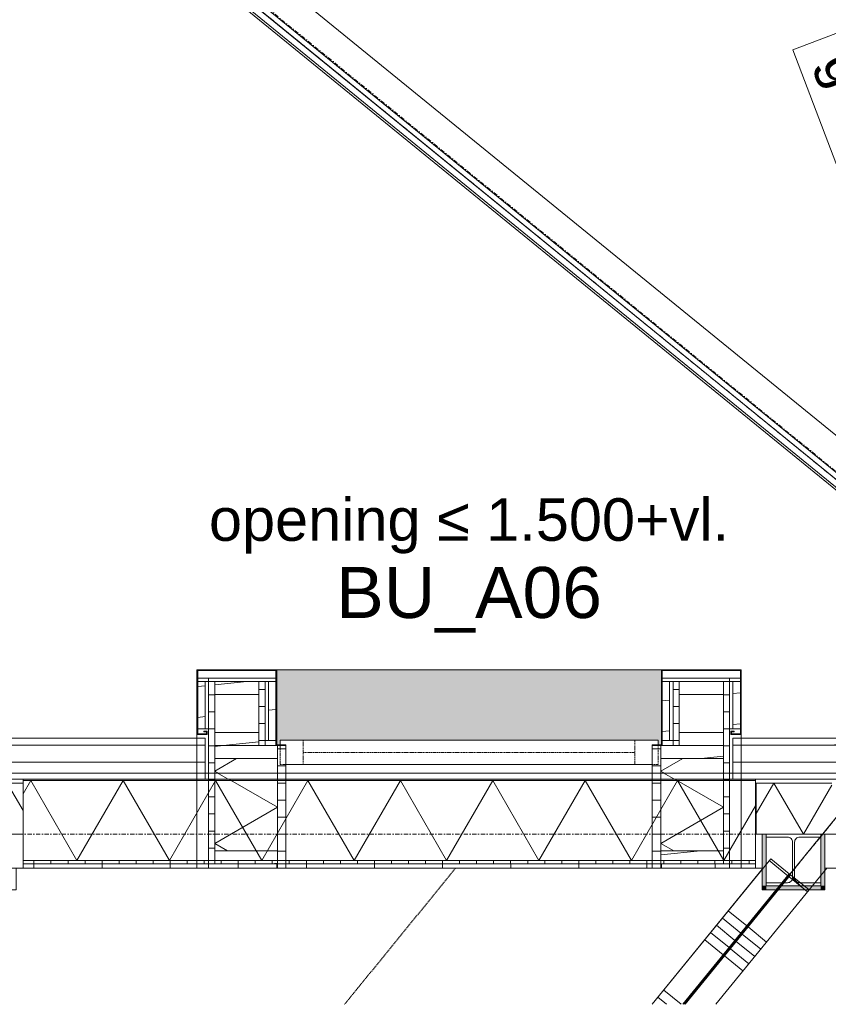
# Model space of a CAD drawing. Extents: x 0 to 46275, y 0 to 29700.
# Tile 7 of 18: x 19681 to 22056, y 2615 to 5507. Entities that reach past the tile are written whole.
import ezdxf
from ezdxf.xclip import XClip

# ---------------------------------------------------------------- set-up
doc = ezdxf.new("R2010")
doc.units = 0
doc.header["$MEASUREMENT"] = 0
doc.header["$XCLIPFRAME"] = 0
for name, pattern in [('Streep-punt asymmetrisch', [483.335, 266.665, -116.668333, 0.001667, -100]), ('Streep-punt fijn', [625.500011, 313.000011, -156.25, 0, -156.25]), ('Streeplijn fijn', [117.059997, 77.999997, -39.06]), ('Streeplijn grof', [468.75, 312.5, -156.25]), ('Streeplijn ultrafijn', [58.685, 39.06, -19.625001]), ('Wipeout_Contour', [50000, 0, -50000])]:
    doc.linetypes.add(name, pattern=pattern)
for name, color, linetype in [('ZZ 21 Buitenwand spouwblad hsb', 7, 'Continuous'), ('ZZ 21 Buitenwand spouwblad hsb Doorsnede-arcering', 7, 'Continuous'), ('ZZ 21 Buitenwand spouwblad hsb Laagscheidingslijnen', 7, 'Continuous'), ('ZZ 21 Buitenwand spouwisolatie', 7, 'Continuous'), ('ZZ 21 Buitenwand spouwisolatie Doorsnede-arcering', 7, 'Continuous'), ('ZZ 22 Binnenwand metal stud', 7, 'Continuous'), ('ZZ 22 Binnenwand metal stud Doorsnede-arcering', 7, 'Continuous'), ('ZZ 22 Binnenwand metal stud Laagscheidingslijnen', 7, 'Continuous'), ('ZZ 27 Dakrandconstructie', 7, 'Continuous'), ('ZZ 27 Dakrandconstructie Afdek-arcering', 7, 'Continuous'), ('ZZ 28 HDC staalconstructies', 7, 'Continuous'), ('ZZ 28 HDC staalconstructies Doorsnede-arcering', 7, 'Continuous'), ('ZZ 31 Buitenwandopeningen algemeen', 7, 'Continuous'), ('ZZ 31 Buitenwandopeningen algemeen 2D arcering', 7, 'Continuous'), ('ZZ 41 Buitenwandafwerking gevelhout', 7, 'Continuous'), ('ZZ 41 Buitenwandafwerking gevelhout Doorsnede-arcering', 7, 'Continuous'), ('ZZ 41 Buitenwandafwerking gevelhout Laagscheidingslijnen', 7, 'Continuous'), ('ZZ 41 Buitenwandafwerking gevelhout Ramen', 7, 'Continuous'), ('ZZ 41 Buitenwandbekleding metaal', 7, 'Continuous'), ('ZZ 41 Buitenwandbekleding metaal Doorsnede-arcering', 7, 'Continuous'), ('ZZ 41 Buitenwandbekleding metaal Laagscheidingslijnen', 7, 'Continuous'), ('ZZ 42 Aftimmerwerk algemeen', 7, 'Continuous'), ('ZZ 42 Aftimmerwerk algemeen Doorsnede-arcering', 7, 'Continuous'), ('ZZ 43 Vloerafwerking algemeen', 7, 'Continuous'), ('ZZ 47 Dakrandafwerking', 7, 'Continuous'), ('ZZ 72 Vaste inrichting', 7, 'Continuous'), ('ZZ A Stramien', 7, 'Continuous'), ('ZZ B Bouwbesluitlijnen', 7, 'Continuous'), ('ZZ Info_tekst Algemeen', 7, 'Continuous'), ('ZZ Markers wijzigingspijlen', 7, 'Continuous'), ('ZZ Zone Gebruiksruimten', 7, 'Continuous')]:
    doc.layers.add(name, color=color, linetype=linetype)
doc.styles.add('GENERATED_STYLE_1', font='arial.ttf')
pattern_1 = [(5.81525, (-14477.35, -19434.21), (-9.1189, 89.53684), [])]

# ---------------------------------------------------------------- blocks, each defined once
blk = doc.blocks.new('*X23')
at = {"layer": 'ZZ 41 Buitenwandbekleding metaal Doorsnede-arcering', "color": 7, "linetype": 'Continuous', "lineweight": 0, "ltscale": 0.04}
for p, q in [((21563.5, 3299.5), (21627.9, 3336.7)), ((21563.5, 3299.5), (21747.5, 3193.3)), ((21563.5, 3087.1), (21747.5, 3193.3)), ((21563.5, 3087.1), (21601.4, 3065.2))]:
    blk.add_line(p, q, dxfattribs=at)
blk = doc.blocks.new('*X24')
at = {"layer": 'ZZ 41 Buitenwandbekleding metaal Doorsnede-arcering', "color": 7, "linetype": 'Continuous', "lineweight": 0, "ltscale": 0.04}
for p, q in [((20253.5, 3299.5), (20317.9, 3336.7)), ((20253.5, 3299.5), (20437.5, 3193.3)), ((20253.5, 3087.1), (20437.5, 3193.3)), ((20253.5, 3087.1), (20291.4, 3065.2))]:
    blk.add_line(p, q, dxfattribs=at)
blk = doc.blocks.new('*X30')
at = {"layer": 'ZZ 21 Buitenwand spouwblad hsb Doorsnede-arcering', "color": 7, "linetype": 'Continuous', "lineweight": 0, "ltscale": 0.04}
for p, q in [((19713.3, 3271.7), (19690.8, 3232.7)), ((19713.3, 3271.7), (19849, 3036.7)), ((19984.7, 3271.7), (19849, 3036.7)), ((19984.7, 3271.7), (20120.4, 3036.7)), ((20256, 3271.7), (20120.4, 3036.7)), ((20256, 3271.7), (20391.7, 3036.7)), ((20527.4, 3271.7), (20391.7, 3036.7)), ((20527.4, 3271.7), (20663.1, 3036.7)), ((20798.8, 3271.7), (20663.1, 3036.7)), ((20798.8, 3271.7), (20934.4, 3036.7)), ((21070.1, 3271.7), (20934.4, 3036.7)), ((21070.1, 3271.7), (21205.8, 3036.7)), ((21341.5, 3271.7), (21205.8, 3036.7)), ((21341.5, 3271.7), (21477.1, 3036.7)), ((21612.8, 3271.7), (21477.1, 3036.7)), ((21612.8, 3271.7), (21748.5, 3036.7)), ((21841.5, 3197.8), (21748.5, 3036.7))]:
    blk.add_line(p, q, dxfattribs=at)
blk = doc.blocks.new('*X32')
at = {"layer": 'ZZ 22 Binnenwand metal stud Doorsnede-arcering', "color": 7, "linetype": 'Continuous', "lineweight": 0, "ltscale": 0.04}
for p, q in [((21936.4, 2992.5), (21882.1, 3036.7)), ((21798.8, 2823.8), (21744.6, 2868)), ((21816.1, 2845), (21761.9, 2889.3)), ((21781.5, 2802.5), (21727.2, 2846.7)), ((21764.1, 2781.3), (21709.9, 2825.5)), ((21746.8, 2760), (21692.6, 2804.2)), ((21580.5, 2614.7), (21555, 2635.5)), ((21623.9, 2614.7), (21572.3, 2656.7))]:
    blk.add_line(p, q, dxfattribs=at)
blk = doc.blocks.new('*X33')
at = {"layer": 'ZZ 22 Binnenwand metal stud Doorsnede-arcering', "color": 7, "linetype": 'Continuous', "lineweight": 0, "ltscale": 0.04}
for p, q in [((21994.5, 2945.1), (21940.2, 2989.4)), ((21874.3, 2797.7), (21820, 2841.9)), ((21856.9, 2776.4), (21802.7, 2820.6)), ((21822.3, 2733.9), (21768, 2778.1)), ((21839.6, 2755.1), (21785.4, 2799.4)), ((21804.9, 2712.6), (21750.7, 2756.8))]:
    blk.add_line(p, q, dxfattribs=at)
blk = doc.blocks.new('*X37')
at = {"layer": 'ZZ 21 Buitenwand spouwisolatie Doorsnede-arcering', "color": 7, "linetype": 'Continuous', "lineweight": 0, "ltscale": 0.04}
for p, q in [((21895.7, 3264.7), (21844.1, 3175.3)), ((21895.7, 3264.7), (21982.3, 3114.7)), ((22065.5, 3258.8), (21982.3, 3114.7))]:
    blk.add_line(p, q, dxfattribs=at)
blk = doc.blocks.new('*X38')
at = {"layer": 'ZZ 21 Buitenwand spouwisolatie Doorsnede-arcering', "color": 7, "linetype": 'Continuous', "lineweight": 0, "ltscale": 0.04}
for p, q in [((19470.8, 3264.7), (19466.8, 3257.7)), ((19470.8, 3264.7), (19557.4, 3114.7)), ((19644.1, 3264.7), (19557.4, 3114.7)), ((19644.1, 3264.7), (19690.8, 3183.7))]:
    blk.add_line(p, q, dxfattribs=at)
blk = doc.blocks.new('Drawing_2_2', base_point=(7690.6, -30053.4))
at = {"layer": 'ZZ 21 Buitenwand spouwblad hsb Doorsnede-arcering', "linetype": 'Continuous', "lineweight": 0, "true_color": 0x000000}
h = blk.add_hatch(dxfattribs=at)
h.set_pattern_fill('325_Hout_plaatmateriaal__BF', color=18, style=0, pattern_type=2)
h.set_pattern_definition([(270, (-14477.35, -19434.21), (50, 0), [])])
h.paths.add_polyline_path([(19690.8, 3027.7), (21841.5, 3027.7), (21841.5, 3036.7), (19690.8, 3036.7)])
h = blk.add_hatch(dxfattribs=at)
h.set_pattern_fill('930_Lijnen_vert_200_0002', color=18, style=0, pattern_type=2)
h.set_pattern_definition([(270, (-14477.35, -19434.21), (200, 0), [])])
h.paths.add_polyline_path([(19690.8, 3014.7), (21841.5, 3014.7), (21841.5, 3027.7), (19690.8, 3027.7)])
at = {"layer": 'ZZ 28 HDC staalconstructies Doorsnede-arcering', "linetype": 'Continuous', "lineweight": 0, "true_color": 0x000000}
h = blk.add_hatch(dxfattribs=at)
h.set_pattern_fill('515_Staal_0002', color=18, style=0, pattern_type=2)
h.set_pattern_definition([(135, (22033.52, 3114.7), (159.1, 159.1), []), (135, (22086.56, 3167.72), (159.1, 159.1), [])])
h.paths.add_polyline_path([(21873.5, 3114.7), (21873.5, 3105.7), (21935.5, 3105.7, -0.414214), (21950.5, 3090.7), (21950.5, 2986.7, -0.414214), (21935.5, 2971.7), (21873.5, 2971.7), (21873.5, 2962.7), (22033.5, 2962.7), (22033.5, 2971.7), (21971.5, 2971.7, -0.414214), (21956.5, 2986.7), (21956.5, 3090.7, -0.414214), (21971.5, 3105.7), (22033.5, 3105.7), (22033.5, 3114.7)])
at = {"layer": 'ZZ 41 Buitenwandbekleding metaal Doorsnede-arcering', "linetype": 'Continuous', "lineweight": 0, "true_color": 0x000000}
h = blk.add_hatch(dxfattribs=at)
h.set_pattern_fill('505_Aluminium_0002', color=18, style=0, pattern_type=2)
h.set_pattern_definition([(135, (20435.52, 3596.7), (176.78, 176.78), []), (135, (20470.88, 3632.04), (176.78, 176.78), []), (135, (20506.24, 3667.4), (176.78, 176.78), [])])
h.paths.add_polyline_path([(20201.5, 3406.7), (20231.5, 3406.7), (20231.5, 3416.7), (20221.5, 3416.7), (20221.5, 3414.7), (20229.5, 3414.7), (20229.5, 3408.7), (20203.5, 3408.7), (20203.5, 3423.7), (20203.5, 3562.7), (20203.5, 3572.7), (20203.5, 3594.7), (20433.5, 3594.7), (20433.5, 3572.7), (20433.5, 3562.7), (20433.5, 3389.7), (20433.5, 3374.7), (20437.5, 3374.7), (20462.5, 3374.7), (20462.5, 3376.7), (20435.5, 3376.7), (20435.5, 3596.7), (20201.5, 3596.7)])
h = blk.add_hatch(dxfattribs=at)
h.set_pattern_fill('310_Naaldhout__01__0002', color=18, style=0, pattern_type=2)
h.set_pattern_definition(pattern_1)
h.paths.add_polyline_path([(20433.5, 3594.7), (20203.5, 3594.7), (20203.5, 3572.7), (20235.5, 3572.7), (20433.5, 3572.7)])
h = blk.add_hatch(dxfattribs=at)
h.set_pattern_fill('505_Aluminium_0002', color=18, style=0, pattern_type=2)
h.set_pattern_definition([(315, (21565.52, 3596.7), (176.78, 176.78), []), (315, (21530.17, 3561.33), (176.78, 176.78), []), (315, (21494.81, 3525.98), (176.78, 176.78), [])])
h.paths.add_polyline_path([(21799.5, 3406.7), (21799.5, 3596.7), (21565.5, 3596.7), (21565.5, 3376.7), (21538.5, 3376.7), (21538.5, 3374.7), (21563.5, 3374.7), (21567.5, 3374.7), (21567.5, 3389.7), (21567.5, 3562.7), (21567.5, 3572.7), (21567.5, 3594.7), (21797.5, 3594.7), (21797.5, 3572.7), (21797.5, 3562.7), (21797.5, 3423.7), (21797.5, 3408.7), (21771.5, 3408.7), (21771.5, 3414.7), (21779.5, 3414.7), (21779.5, 3416.7), (21769.5, 3416.7), (21769.5, 3406.7)])
h = blk.add_hatch(dxfattribs=at)
h.set_pattern_fill('310_Naaldhout__01__0002', color=18, style=0, pattern_type=2)
h.set_pattern_definition(pattern_1)
h.paths.add_polyline_path([(21567.5, 3594.7), (21567.5, 3572.7), (21765.5, 3572.7), (21797.5, 3572.7), (21797.5, 3594.7)])
h = blk.add_hatch(dxfattribs=at)
h.set_pattern_fill('310_Naaldhout__01__0002', color=18, style=0, pattern_type=2)
h.set_pattern_definition(pattern_1)
h.paths.add_polyline_path([(20203.5, 3562.7), (20203.5, 3423.7), (20225.5, 3423.7), (20225.5, 3562.7)])
h = blk.add_hatch(dxfattribs=at)
h.set_pattern_fill('310_Naaldhout__01__0002', color=18, style=0, pattern_type=2)
h.set_pattern_definition(pattern_1)
h.paths.add_polyline_path([(20253.5, 3524.7), (20383.5, 3524.7), (20383.5, 3562.7), (20253.5, 3562.7)])
h = blk.add_hatch(dxfattribs=at)
h.set_pattern_fill('325_Hout_plaatmateriaal__BF', color=18, style=0, pattern_type=2)
h.set_pattern_definition([(360, (20401.525, 3389.69), (4e-08, 50), [])])
h.paths.add_polyline_path([(20383.5, 3524.7), (20383.5, 3412.7), (20383.5, 3374.7), (20401.5, 3374.7), (20401.5, 3389.7), (20401.5, 3562.7), (20383.5, 3562.7)])
h = blk.add_hatch(dxfattribs=at)
h.set_pattern_fill('310_Naaldhout__01__0002', color=18, style=0, pattern_type=2)
h.set_pattern_definition(pattern_1)
h.paths.add_polyline_path([(20411.5, 3389.7), (20433.5, 3389.7), (20433.5, 3562.7), (20411.5, 3562.7)])
h = blk.add_hatch(dxfattribs=at)
h.set_pattern_fill('310_Naaldhout__01__0002', color=18, style=0, pattern_type=2)
h.set_pattern_definition(pattern_1)
h.paths.add_polyline_path([(21589.5, 3389.7), (21589.5, 3562.7), (21567.5, 3562.7), (21567.5, 3389.7)])
h = blk.add_hatch(dxfattribs=at)
h.set_pattern_fill('325_Hout_plaatmateriaal__BF', color=18, style=0, pattern_type=2)
h.set_pattern_definition([(5e-08, (21599.525, 3389.69), (-4e-08, 50), [])])
h.paths.add_polyline_path([(21617.5, 3524.7), (21617.5, 3562.7), (21599.5, 3562.7), (21599.5, 3389.7), (21599.5, 3374.7), (21617.5, 3374.7), (21617.5, 3412.7)])
h = blk.add_hatch(dxfattribs=at)
h.set_pattern_fill('310_Naaldhout__01__0002', color=18, style=0, pattern_type=2)
h.set_pattern_definition(pattern_1)
h.paths.add_polyline_path([(21747.5, 3524.7), (21747.5, 3562.7), (21617.5, 3562.7), (21617.5, 3524.7)])
h = blk.add_hatch(dxfattribs=at)
h.set_pattern_fill('310_Naaldhout__01__0002', color=18, style=0, pattern_type=2)
h.set_pattern_definition(pattern_1)
h.paths.add_polyline_path([(21797.5, 3562.7), (21775.5, 3562.7), (21775.5, 3423.7), (21797.5, 3423.7)])
h = blk.add_hatch(dxfattribs=at)
h.set_pattern_fill('310_Naaldhout__01__0002', color=18, style=0, pattern_type=2)
h.set_pattern_definition(pattern_1)
h.paths.add_polyline_path([(20253.5, 3374.7), (20383.5, 3374.7), (20383.5, 3412.7), (20253.5, 3412.7)])
h = blk.add_hatch(dxfattribs=at)
h.set_pattern_fill('310_Naaldhout__01__0002', color=18, style=0, pattern_type=2)
h.set_pattern_definition(pattern_1)
h.paths.add_polyline_path([(21747.5, 3374.7), (21747.5, 3412.7), (21617.5, 3412.7), (21617.5, 3374.7)])
h = blk.add_hatch(dxfattribs=at)
h.set_pattern_fill('310_Naaldhout__01__0002', color=18, style=0, pattern_type=2)
h.set_pattern_definition(pattern_1)
h.paths.add_polyline_path([(20383.5, 3374.7), (20253.5, 3374.7), (20253.5, 3336.7), (20437.5, 3336.7), (20437.5, 3374.7), (20433.5, 3374.7), (20401.5, 3374.7)])
h = blk.add_hatch(dxfattribs=at)
h.set_pattern_fill('310_Naaldhout__01__0002', color=18, style=0, pattern_type=2)
h.set_pattern_definition(pattern_1)
h.paths.add_polyline_path([(21617.5, 3374.7), (21599.5, 3374.7), (21567.5, 3374.7), (21563.5, 3374.7), (21563.5, 3336.7), (21747.5, 3336.7), (21747.5, 3374.7)])
h = blk.add_hatch(dxfattribs=at)
h.set_pattern_fill('310_Naaldhout__01__0002', color=18, style=0, pattern_type=2)
h.set_pattern_definition(pattern_1)
h.paths.add_polyline_path([(20253.5, 3027.2), (20437.5, 3027.2), (20437.5, 3065.2), (20253.5, 3065.2)])
h = blk.add_hatch(dxfattribs=at)
h.set_pattern_fill('310_Naaldhout__01__0002', color=18, style=0, pattern_type=2)
h.set_pattern_definition(pattern_1)
h.paths.add_polyline_path([(21747.5, 3027.2), (21747.5, 3065.2), (21563.5, 3065.2), (21563.5, 3027.2)])
h = blk.add_hatch(dxfattribs=at)
h.set_pattern_fill('930_Lijnen_vert_200_0002', color=18, style=0, pattern_type=2)
h.set_pattern_definition([(270, (20235.52, 3014.69), (-200, 0), [])])
h.paths.add_polyline_path([(20235.5, 3027.2), (20235.5, 3014.7), (20437.5, 3014.7), (20437.5, 3027.2), (20253.5, 3027.2)])
h = blk.add_hatch(dxfattribs=at)
h.set_pattern_fill('930_Lijnen_vert_200_0002', color=18, style=0, pattern_type=2)
h.set_pattern_definition([(90, (21765.52, 3014.69), (200, 0), [])])
h.paths.add_polyline_path([(21765.5, 3027.2), (21747.5, 3027.2), (21563.5, 3027.2), (21563.5, 3014.7), (21765.5, 3014.7)])
at = {"layer": 'ZZ 42 Aftimmerwerk algemeen Doorsnede-arcering', "linetype": 'Continuous', "lineweight": 0, "true_color": 0x7f7f7f}
for points in [[(21873.5, 3114.7), (21861.5, 3114.7), (21861.5, 2962.7), (21873.5, 2962.7)], [(22045.5, 2962.7), (22045.5, 3114.7), (22033.5, 3114.7), (22033.5, 2962.7)], [(21873.5, 2962.7), (21861.5, 2950.7), (21873.5, 2950.7)], [(21873.5, 2962.7), (21861.5, 2962.7), (21861.5, 2950.7)], [(22033.5, 2962.7), (21873.5, 2962.7), (21873.5, 2950.7), (22033.5, 2950.7)], [(22033.5, 2962.7), (22045.5, 2950.7), (22045.5, 2962.7)], [(22033.5, 2962.7), (22033.5, 2950.7), (22045.5, 2950.7)]]:
    blk.add_hatch(color=8, dxfattribs=at).paths.add_polyline_path(points)
at = {"layer": 'ZZ 21 Buitenwand spouwblad hsb', "color": 2, "linetype": 'Continuous', "lineweight": 0, "ltscale": 0.04, "flags": 128}
for points in [[(19690.8, 3036.7), (19690.8, 3027.7)], [(21841.5, 3036.7), (21841.5, 3027.7)], [(19690.8, 3027.7), (19690.8, 3014.7)], [(19690.8, 3014.7), (21841.5, 3014.7)], [(21841.5, 3027.7), (21841.5, 3014.7)]]:
    blk.add_lwpolyline(points, dxfattribs=at)
at = {"layer": 'ZZ 21 Buitenwand spouwblad hsb Laagscheidingslijnen', "color": 2, "linetype": 'Continuous', "lineweight": 0, "ltscale": 0.04}
for p, q in [((19690.8, 3036.7), (21841.5, 3036.7)), ((19690.8, 3027.7), (21841.5, 3027.7))]:
    blk.add_line(p, q, dxfattribs=at)
at = {"layer": 'ZZ 21 Buitenwand spouwisolatie', "color": 1, "linetype": 'Continuous', "lineweight": 0, "ltscale": 0.04, "flags": 128}
for points in [[(19466.8, 3114.7), (19690.8, 3114.7)], [(21844.1, 3114.7), (22065.5, 3114.7)]]:
    blk.add_lwpolyline(points, dxfattribs=at)
at = {"layer": 'ZZ 22 Binnenwand metal stud', "color": 3, "linetype": 'Continuous', "lineweight": 0, "ltscale": 0.04, "flags": 128}
for points in [[(21886.6, 3042.3), (21538.1, 2614.7)], [(21886.6, 3042.3), (21940.9, 2998.1)], [(21944.8, 2994.9), (21999, 2950.7)], [(21725.1, 2614.7), (21999, 2950.7)]]:
    blk.add_lwpolyline(points, dxfattribs=at)
at = {"layer": 'ZZ 22 Binnenwand metal stud', "color": 9, "linetype": 'Continuous', "lineweight": 0, "ltscale": 0.04, "flags": 128}
blk.add_lwpolyline([(21940.9, 2998.1), (21944.8, 2994.9)], dxfattribs=at)
at = {"layer": 'ZZ 22 Binnenwand metal stud Laagscheidingslijnen', "color": 3, "linetype": 'Continuous', "lineweight": 0, "ltscale": 0.04}
for p, q in [((21940.9, 2998.1), (21628.4, 2614.7)), ((21944.8, 2994.9), (21634.8, 2614.7))]:
    blk.add_line(p, q, dxfattribs=at)
at = {"layer": 'ZZ 28 HDC staalconstructies', "color": 4, "linetype": 'Continuous', "lineweight": 0, "ltscale": 0.04, "flags": 128}
blk.add_lwpolyline([(21873.5, 3114.7), (21873.5, 3105.7), (21935.5, 3105.7, -0.414214), (21950.5, 3090.7), (21950.5, 2986.7, -0.414214), (21935.5, 2971.7), (21873.5, 2971.7), (21873.5, 2962.7), (22033.5, 2962.7), (22033.5, 2971.7), (21971.5, 2971.7, -0.414214), (21956.5, 2986.7), (21956.5, 3090.7, -0.414214), (21971.5, 3105.7), (22033.5, 3105.7), (22033.5, 3114.7)], format="xyb", close=True, dxfattribs=at)
at = {"layer": 'ZZ 41 Buitenwandbekleding metaal', "color": 1, "linetype": 'Continuous', "lineweight": 0, "ltscale": 0.04}
for p, q in [((20201.5, 3596.7), (21799.5, 3596.7)), ((20201.5, 3596.7), (21799.5, 3596.7)), ((20201.5, 3014.7), (21799.5, 3014.7)), ((20201.5, 3014.7), (21799.5, 3014.7))]:
    blk.add_line(p, q, dxfattribs=at)
at = {"layer": 'ZZ 41 Buitenwandbekleding metaal', "color": 1, "linetype": 'Continuous', "lineweight": 0, "ltscale": 0.04, "flags": 128}
for points in [[(20462.5, 3374.7), (20462.5, 3376.7), (20435.5, 3376.7), (20435.5, 3596.7), (20201.5, 3596.7), (20201.5, 3406.7), (20231.5, 3406.7), (20231.5, 3416.7), (20221.5, 3416.7), (20221.5, 3414.7), (20229.5, 3414.7), (20229.5, 3408.7), (20203.5, 3408.7), (20203.5, 3423.7)], [(21538.5, 3374.7), (21538.5, 3376.7), (21565.5, 3376.7), (21565.5, 3596.7), (21799.5, 3596.7), (21799.5, 3406.7), (21769.5, 3406.7), (21769.5, 3416.7), (21779.5, 3416.7), (21779.5, 3414.7), (21771.5, 3414.7), (21771.5, 3408.7), (21797.5, 3408.7), (21797.5, 3423.7)], [(20203.5, 3562.7), (20203.5, 3572.7)], [(20203.5, 3572.7), (20235.5, 3572.7)], [(20225.5, 3562.7), (20203.5, 3562.7)], [(21797.5, 3572.7), (21765.5, 3572.7)], [(21775.5, 3562.7), (21797.5, 3562.7)], [(21797.5, 3562.7), (21797.5, 3572.7)], [(20203.5, 3423.7), (20225.5, 3423.7)], [(21797.5, 3423.7), (21775.5, 3423.7)], [(20401.5, 3374.7), (20401.5, 3389.7)], [(20411.5, 3389.7), (20433.5, 3389.7)], [(20433.5, 3389.7), (20433.5, 3374.7)], [(21567.5, 3389.7), (21567.5, 3374.7)], [(21589.5, 3389.7), (21567.5, 3389.7)], [(21599.5, 3374.7), (21599.5, 3389.7)], [(20433.5, 3374.7), (20401.5, 3374.7)], [(21567.5, 3374.7), (21599.5, 3374.7)], [(20235.5, 3027.2), (20235.5, 3014.7), (20437.5, 3014.7)], [(21765.5, 3027.2), (21765.5, 3014.7), (21563.5, 3014.7)]]:
    blk.add_lwpolyline(points, dxfattribs=at)
at = {"layer": 'ZZ 41 Buitenwandbekleding metaal', "color": 9, "linetype": 'Continuous', "lineweight": 0, "ltscale": 0.04, "flags": 128}
for points in [[(20235.5, 3562.7), (20225.5, 3562.7)], [(20235.5, 3572.7), (20235.5, 3562.7)], [(21765.5, 3572.7), (21765.5, 3562.7)], [(21765.5, 3562.7), (21775.5, 3562.7)], [(20225.5, 3423.7), (20235.5, 3423.7)], [(21775.5, 3423.7), (21765.5, 3423.7)], [(20401.5, 3389.7), (20411.5, 3389.7)], [(21599.5, 3389.7), (21589.5, 3389.7)]]:
    blk.add_lwpolyline(points, dxfattribs=at)
at = {"layer": 'ZZ 41 Buitenwandbekleding metaal Laagscheidingslijnen', "color": 1, "linetype": 'Continuous', "lineweight": 0, "ltscale": 0.04, "flags": 128}
for points in [[(20203.5, 3572.7), (20203.5, 3594.7), (20433.5, 3594.7), (20433.5, 3572.7), (20433.5, 3562.7), (20433.5, 3389.7)], [(21797.5, 3572.7), (21797.5, 3594.7), (21567.5, 3594.7), (21567.5, 3572.7), (21567.5, 3562.7), (21567.5, 3389.7)], [(20203.5, 3423.7), (20203.5, 3562.7)], [(20225.5, 3423.7), (20225.5, 3562.7)], [(20235.5, 3572.7), (20433.5, 3572.7)], [(20253.5, 3562.7), (20235.5, 3562.7), (20235.5, 3423.7)], [(20401.5, 3389.7), (20401.5, 3562.7), (20383.5, 3562.7)], [(20433.5, 3562.7), (20411.5, 3562.7), (20411.5, 3389.7)], [(21765.5, 3572.7), (21567.5, 3572.7)], [(21567.5, 3562.7), (21589.5, 3562.7), (21589.5, 3389.7)], [(21599.5, 3389.7), (21599.5, 3562.7), (21617.5, 3562.7)], [(21747.5, 3562.7), (21765.5, 3562.7), (21765.5, 3423.7)], [(21775.5, 3423.7), (21775.5, 3562.7)], [(21797.5, 3423.7), (21797.5, 3562.7)], [(20253.5, 3412.7), (20253.5, 3524.7)], [(20383.5, 3524.7), (20383.5, 3412.7)], [(21617.5, 3524.7), (21617.5, 3412.7)], [(21747.5, 3412.7), (21747.5, 3524.7)], [(20253.5, 3374.7), (20253.5, 3336.7)], [(20401.5, 3374.7), (20383.5, 3374.7)], [(20433.5, 3374.7), (20437.5, 3374.7), (20462.5, 3374.7)], [(20437.5, 3336.7), (20437.5, 3374.7)], [(21567.5, 3374.7), (21563.5, 3374.7), (21538.5, 3374.7)], [(21563.5, 3336.7), (21563.5, 3374.7)], [(21599.5, 3374.7), (21617.5, 3374.7)], [(21747.5, 3374.7), (21747.5, 3336.7)], [(20253.5, 3065.2), (20253.5, 3027.2), (20437.5, 3027.2), (20437.5, 3065.2)], [(21747.5, 3065.2), (21747.5, 3027.2), (21563.5, 3027.2), (21563.5, 3065.2)], [(20235.5, 3027.2), (20253.5, 3027.2)], [(20437.5, 3027.2), (20437.5, 3014.7)], [(21563.5, 3027.2), (21563.5, 3014.7)], [(21765.5, 3027.2), (21747.5, 3027.2)]]:
    blk.add_lwpolyline(points, dxfattribs=at)
for points in [[(20253.5, 3524.7), (20383.5, 3524.7), (20383.5, 3562.7), (20253.5, 3562.7)], [(21747.5, 3524.7), (21617.5, 3524.7), (21617.5, 3562.7), (21747.5, 3562.7)], [(20253.5, 3374.7), (20383.5, 3374.7), (20383.5, 3412.7), (20253.5, 3412.7)], [(21747.5, 3374.7), (21617.5, 3374.7), (21617.5, 3412.7), (21747.5, 3412.7)]]:
    blk.add_lwpolyline(points, close=True, dxfattribs=at)
at = {"layer": 'ZZ 41 Buitenwandbekleding metaal Laagscheidingslijnen', "color": 9, "linetype": 'Continuous', "lineweight": 0, "ltscale": 0.04, "flags": 128}
for points in [[(20411.5, 3562.7), (20401.5, 3562.7)], [(21589.5, 3562.7), (21599.5, 3562.7)]]:
    blk.add_lwpolyline(points, dxfattribs=at)
at = {"layer": 'ZZ 42 Aftimmerwerk algemeen', "color": 2, "linetype": 'Continuous', "lineweight": 0, "ltscale": 0.04, "flags": 128}
for points in [[(21861.5, 3114.7), (21861.5, 2950.7)], [(21861.5, 3114.7), (21873.5, 3114.7)], [(21873.5, 2962.7), (21873.5, 3114.7)], [(22045.5, 3114.7), (22033.5, 3114.7)], [(22033.5, 3114.7), (22033.5, 2962.7)], [(22045.5, 2962.7), (22045.5, 3114.7)], [(21861.5, 2950.7), (21873.5, 2950.7)], [(22033.5, 2962.7), (21873.5, 2962.7)], [(21873.5, 2950.7), (22045.5, 2950.7)], [(22045.5, 2950.7), (22045.5, 2962.7)]]:
    blk.add_lwpolyline(points, dxfattribs=at)
at = {"layer": 'ZZ 43 Vloerafwerking algemeen', "color": 3, "linetype": 'Continuous', "lineweight": 0, "ltscale": 0.04, "flags": 128}
for points in [[(21538.1, 2614.7), (21861.5, 3011.5), (21861.5, 3014.7), (19670.8, 3014.7), (19670.8, 2950.7), (19486.8, 2950.7), (19486.8, 3014.7), (16573.3, 3014.7), (16573.3, 2950.7), (16389.3, 2950.7), (16389.3, 3014.7), (9908.3, 3014.7), (9901.2, 2948.1), (9856.5, 2952.9), (9820.2, 2614.7)], [(23839.7, 2614.7), (23395.7, 2976.7), (23395.7, 2950.7), (23211.7, 2950.7), (23211.7, 3014.7), (22045.5, 3014.7), (22045.5, 2950.7), (21999, 2950.7), (21725.1, 2614.7)]]:
    blk.add_lwpolyline(points, dxfattribs=at)
at = {"layer": 'ZZ 72 Vaste inrichting', "color": 174, "linetype": 'Streeplijn fijn', "lineweight": 0, "ltscale": 0.04, "true_color": 0x0000aa}
blk.add_line((20961, 3014.7), (20635, 2614.7), dxfattribs=at)
at = {"layer": 'ZZ A Stramien', "color": 1, "linetype": 'Streep-punt fijn', "lineweight": 0, "ltscale": 0.04}
blk.add_line((3250, 3114.7), (31443.9, 3114.7), dxfattribs=at)
at = {"layer": 'ZZ Zone Gebruiksruimten', "color": 255, "linetype": 'Continuous', "lineweight": 0, "ltscale": 0.04, "flags": 128}
for points in [[(21538.1, 2614.7), (21864.1, 3014.7), (9863.1, 3014.7), (9820.2, 2614.7)], [(23839.7, 2614.7), (23349, 3014.7), (22051.2, 3014.7), (21725.1, 2614.7)]]:
    blk.add_lwpolyline(points, dxfattribs=at)
at = {"layer": 'ZZ 27 Dakrandconstructie', "color": 4, "linetype": 'Continuous', "lineweight": 0, "ltscale": 0.04}
for name in ['*X32', '*X33']:
    blk.add_blockref(name, (0, 0), dxfattribs=at)
at = {"color": 254, "linetype": 'Wipeout_Contour', "lineweight": 0, "ltscale": 67426.378795}
blk.add_wipeout([(23108, 3293.7), (9828.6, 3293.7), (9826.7, 3275.7), (23130.1, 3275.7)], dxfattribs=at).dxf.layer = 'ZZ 27 Dakrandconstructie Afdek-arcering'
at = {"layer": 'ZZ 21 Buitenwand spouwblad hsb Doorsnede-arcering', "linetype": 'Continuous', "lineweight": 0, "true_color": 0x7f7f7f}
blk.add_hatch(color=8, dxfattribs=at).paths.add_polyline_path([(21841.5, 3275.7), (19690.8, 3275.7), (19690.8, 3271.7), (21841.5, 3271.7)])
at = {"layer": 'ZZ 41 Buitenwandbekleding metaal Doorsnede-arcering', "linetype": 'Continuous', "lineweight": 0, "true_color": 0x000000}
h = blk.add_hatch(dxfattribs=at)
h.set_pattern_fill('325_Hout_plaatmateriaal__BF', color=18, style=0, pattern_type=2)
h.set_pattern_definition([(180, (20235.525, 3423.69), (-5e-08, 50), [])])
h.paths.add_polyline_path([(20235.5, 3027.2), (20253.5, 3027.2), (20253.5, 3065.2), (20253.5, 3336.7), (20253.5, 3374.7), (20253.5, 3412.7), (20253.5, 3524.7), (20253.5, 3562.7), (20235.5, 3562.7), (20235.5, 3423.7)])
h = blk.add_hatch(dxfattribs=at)
h.set_pattern_fill('325_Hout_plaatmateriaal__BF', color=18, style=0, pattern_type=2)
h.set_pattern_definition([(180, (21765.525, 3423.69), (5e-08, 50), [])])
h.paths.add_polyline_path([(21765.5, 3027.2), (21765.5, 3423.7), (21765.5, 3562.7), (21747.5, 3562.7), (21747.5, 3524.7), (21747.5, 3412.7), (21747.5, 3374.7), (21747.5, 3336.7), (21747.5, 3065.2), (21747.5, 3027.2)])
h = blk.add_hatch(dxfattribs=at)
h.set_pattern_fill('325_Hout_plaatmateriaal__BF', color=18, style=0, pattern_type=2)
h.set_pattern_definition([(9e-07, (20462.525, 3014.69), (-7e-07, 50), [])])
h.paths.add_polyline_path([(20437.5, 3027.2), (20437.5, 3014.7), (20462.5, 3014.7), (20462.5, 3374.7), (20437.5, 3374.7), (20437.5, 3336.7), (20437.5, 3065.2)])
h = blk.add_hatch(dxfattribs=at)
h.set_pattern_fill('325_Hout_plaatmateriaal__BF', color=18, style=0, pattern_type=2)
h.set_pattern_definition([(360, (21538.525, 3014.69), (7e-07, 50), [])])
h.paths.add_polyline_path([(21563.5, 3027.2), (21563.5, 3065.2), (21563.5, 3336.7), (21563.5, 3374.7), (21538.5, 3374.7), (21538.5, 3014.7), (21563.5, 3014.7)])
at = {"layer": 'ZZ 21 Buitenwand spouwblad hsb', "color": 2, "linetype": 'Continuous', "lineweight": 0, "ltscale": 0.04, "flags": 128}
for points in [[(21841.5, 3275.7), (19690.8, 3275.7)], [(19690.8, 3275.7), (19690.8, 3271.7)], [(21841.5, 3275.7), (21841.5, 3271.7)]]:
    blk.add_lwpolyline(points, dxfattribs=at)
at = {"layer": 'ZZ 21 Buitenwand spouwblad hsb', "color": 1, "linetype": 'Continuous', "lineweight": 0, "ltscale": 0.04, "flags": 128}
for points in [[(19690.8, 3271.7), (19690.8, 3036.7)], [(21841.5, 3271.7), (21841.5, 3036.7)]]:
    blk.add_lwpolyline(points, dxfattribs=at)
at = {"layer": 'ZZ 21 Buitenwand spouwblad hsb Laagscheidingslijnen', "color": 2, "linetype": 'Continuous', "lineweight": 0, "ltscale": 0.04}
blk.add_line((21841.5, 3271.7), (19690.8, 3271.7), dxfattribs=at)
at = {"layer": 'ZZ 21 Buitenwand spouwisolatie', "color": 1, "linetype": 'Continuous', "lineweight": 0, "ltscale": 0.04, "flags": 128}
for points in [[(19690.8, 3264.7), (19466.8, 3264.7)], [(19690.8, 3114.7), (19690.8, 3264.7)], [(22065.5, 3264.7), (21844.1, 3264.7)], [(21844.1, 3264.7), (21844.1, 3114.7)]]:
    blk.add_lwpolyline(points, dxfattribs=at)
at = {"layer": 'ZZ 27 Dakrandconstructie', "color": 3, "linetype": 'Continuous', "lineweight": 0, "ltscale": 0.04, "flags": 128}
for points in [[(9826.7, 3275.7), (23130.1, 3275.7)], [(23108, 3293.7), (9828.6, 3293.7)]]:
    blk.add_lwpolyline(points, dxfattribs=at)
at = {"layer": 'ZZ 41 Buitenwandafwerking gevelhout', "color": 9, "linetype": 'Continuous', "lineweight": 0, "ltscale": 0.04, "flags": 128}
for points in [[(19354.8, 3275.7), (20225.5, 3275.7)], [(21775.5, 3275.7), (23441.9, 3275.7)]]:
    blk.add_lwpolyline(points, dxfattribs=at)
at = {"layer": 'ZZ 41 Buitenwandbekleding metaal', "color": 1, "linetype": 'Continuous', "lineweight": 0, "ltscale": 0.04}
for p, q in [((20201.5, 3014.7), (20201.5, 3596.7)), ((20201.5, 3014.7), (20201.5, 3596.7)), ((21799.5, 3014.7), (21799.5, 3596.7)), ((21799.5, 3014.7), (21799.5, 3596.7))]:
    blk.add_line(p, q, dxfattribs=at)
at = {"layer": 'ZZ 41 Buitenwandbekleding metaal', "color": 1, "linetype": 'Continuous', "lineweight": 0, "ltscale": 0.04, "flags": 128}
for points in [[(20235.5, 3423.7), (20235.5, 3027.2)], [(21765.5, 3423.7), (21765.5, 3027.2)], [(20437.5, 3014.7), (20462.5, 3014.7), (20462.5, 3374.7)], [(21563.5, 3014.7), (21538.5, 3014.7), (21538.5, 3374.7)]]:
    blk.add_lwpolyline(points, dxfattribs=at)
at = {"layer": 'ZZ 41 Buitenwandbekleding metaal Laagscheidingslijnen', "color": 9, "linetype": 'Continuous', "lineweight": 0, "ltscale": 0.04, "flags": 128}
for points in [[(20437.5, 3336.7), (20253.5, 3336.7), (20253.5, 3065.2), (20437.5, 3065.2)], [(21563.5, 3336.7), (21747.5, 3336.7), (21747.5, 3065.2), (21563.5, 3065.2)]]:
    blk.add_lwpolyline(points, close=True, dxfattribs=at)
at = {"layer": 'ZZ B Bouwbesluitlijnen', "color": 255, "linetype": 'Continuous', "lineweight": 0, "ltscale": 0.04, "flags": 128}
blk.add_lwpolyline([(24444.3, 2614.7), (23485, 3396.7), (22269, 3396.7), (21631.6, 2614.7)], dxfattribs=at)
at = {"layer": 'ZZ 27 Dakrandconstructie', "color": 4, "linetype": 'Continuous', "lineweight": 0, "ltscale": 0.04}
for name in ['*X24', '*X23', '*X30', '*X38', '*X37']:
    blk.add_blockref(name, (0, 0), dxfattribs=at)
at = {"color": 254, "linetype": 'Wipeout_Contour', "lineweight": 0, "ltscale": 87607.661843}
blk.add_wipeout([(19446.1, 6278.7), (23108, 3293.7), (23136.5, 3293.7), (19474.6, 6278.7)], dxfattribs=at).dxf.layer = 'ZZ 27 Dakrandconstructie Afdek-arcering'
at = {"layer": 'ZZ 31 Buitenwandopeningen algemeen 2D arcering', "linetype": 'Continuous', "lineweight": 0, "true_color": 0xbebebe}
blk.add_hatch(color=9, dxfattribs=at).paths.add_polyline_path([(21565.5, 3596.7), (20435.5, 3596.7), (20435.5, 3374.7), (20445.5, 3374.7), (20445.5, 3390.7), (21555.5, 3390.7), (21555.5, 3374.7), (21565.5, 3374.7)])
at = {"layer": 'ZZ 41 Buitenwandafwerking gevelhout Doorsnede-arcering', "linetype": 'Continuous', "lineweight": 0, "true_color": 0x000000}
h = blk.add_hatch(dxfattribs=at)
h.set_pattern_fill('310_Naaldhout__01__0002', color=18, style=0, pattern_type=2)
h.set_pattern_definition(pattern_1)
h.paths.add_polyline_path([(20225.5, 3396.7), (19354.8, 3396.7), (19354.8, 3375.7), (20225.5, 3375.7)])
h = blk.add_hatch(dxfattribs=at)
h.set_pattern_fill('310_Naaldhout__01__0002', color=18, style=0, pattern_type=2)
h.set_pattern_definition(pattern_1)
h.paths.add_polyline_path([(23451.8, 3396.7), (21775.5, 3396.7), (21775.5, 3375.7), (23477.5, 3375.7)])
at = {"layer": 'ZZ 27 Dakrandconstructie', "color": 3, "linetype": 'Continuous', "lineweight": 0, "ltscale": 0.04, "flags": 128}
for points in [[(19446.1, 6278.7), (23108, 3293.7)], [(23158.6, 3275.7), (19474.6, 6278.7)]]:
    blk.add_lwpolyline(points, dxfattribs=at)
at = {"layer": 'ZZ 28 HDC staalconstructies', "color": 1, "linetype": 'Continuous', "lineweight": 0, "ltscale": 0.04}
for p, q in [((19488.1, 6396.7), (23168.4, 3396.7)), ((19452.5, 6296.7), (23022.4, 3386.7))]:
    blk.add_line(p, q, dxfattribs=at)
at = {"layer": 'ZZ 28 HDC staalconstructies', "color": 9, "linetype": 'Streep-punt asymmetrisch', "lineweight": 0, "ltscale": 0.04}
blk.add_line((19452.5, 6296.7), (23022.4, 3386.7), dxfattribs=at)
at = {"layer": 'ZZ 31 Buitenwandopeningen algemeen', "color": 9, "linetype": 'Streeplijn ultrafijn', "lineweight": 0, "ltscale": 0.04, "flags": 128}
for points in [[(21565.5, 3596.7), (20435.5, 3596.7), (20435.5, 3374.7), (20445.5, 3374.7), (20445.5, 3390.7), (21555.5, 3390.7), (21555.5, 3374.7), (21565.5, 3374.7)], [(21538.5, 3318.7), (20462.5, 3318.7), (20462.5, 3014.7), (21538.5, 3014.7)]]:
    blk.add_lwpolyline(points, close=True, dxfattribs=at)
at = {"layer": 'ZZ 41 Buitenwandafwerking gevelhout', "color": 2, "linetype": 'Continuous', "lineweight": 0, "ltscale": 0.04}
for p, q in [((20225.5, 3396.7), (20225.5, 3390.7)), ((20225.5, 3390.7), (20225.5, 3375.7)), ((21775.5, 3396.7), (21775.5, 3390.7)), ((21775.5, 3390.7), (21775.5, 3375.7))]:
    blk.add_line(p, q, dxfattribs=at)
at = {"layer": 'ZZ 41 Buitenwandafwerking gevelhout', "color": 9, "linetype": 'Continuous', "lineweight": 0, "ltscale": 0.04}
for p, q in [((20225.5, 3375.7), (20225.5, 3325.7)), ((21775.5, 3375.7), (21775.5, 3325.7)), ((20225.5, 3325.7), (20225.5, 3318.7)), ((20225.5, 3318.7), (20225.5, 3275.7)), ((21775.5, 3325.7), (21775.5, 3318.7)), ((21775.5, 3318.7), (21775.5, 3275.7))]:
    blk.add_line(p, q, dxfattribs=at)
at = {"layer": 'ZZ 41 Buitenwandafwerking gevelhout', "color": 2, "linetype": 'Continuous', "lineweight": 0, "ltscale": 0.04, "flags": 128}
for points in [[(20225.5, 3396.7), (19354.8, 3396.7)], [(23451.8, 3396.7), (21775.5, 3396.7)]]:
    blk.add_lwpolyline(points, dxfattribs=at)
at = {"layer": 'ZZ 41 Buitenwandafwerking gevelhout Laagscheidingslijnen', "color": 2, "linetype": 'Continuous', "lineweight": 0, "ltscale": 0.04}
for p, q in [((20225.5, 3375.7), (19354.8, 3375.7)), ((23398.4, 3375.7), (21775.5, 3375.7))]:
    blk.add_line(p, q, dxfattribs=at)
at = {"layer": 'ZZ 41 Buitenwandafwerking gevelhout Laagscheidingslijnen', "color": 9, "linetype": 'Continuous', "lineweight": 0, "ltscale": 0.04}
for p, q in [((20225.5, 3325.7), (19354.8, 3325.7)), ((23380.6, 3325.7), (21775.5, 3325.7))]:
    blk.add_line(p, q, dxfattribs=at)
at = {"layer": 'ZZ 41 Buitenwandafwerking gevelhout Ramen', "color": 2, "linetype": 'Streeplijn fijn', "lineweight": 0, "ltscale": 0.04}
for p, q in [((20225.5, 3396.7), (20225.5, 3390.7)), ((20225.5, 3390.7), (20225.5, 3375.7)), ((21775.5, 3396.7), (21775.5, 3390.7)), ((21775.5, 3390.7), (21775.5, 3375.7))]:
    blk.add_line(p, q, dxfattribs=at)
at = {"layer": 'ZZ 41 Buitenwandafwerking gevelhout Ramen', "color": 1, "linetype": 'Streeplijn fijn', "lineweight": 0, "ltscale": 0.04}
for p, q in [((20445.5, 3390.7), (20513.5, 3390.7)), ((20445.5, 3318.7), (20445.5, 3390.7)), ((20513.5, 3390.7), (20513.5, 3318.7)), ((20513.5, 3390.7), (21487.5, 3390.7)), ((21487.5, 3318.7), (21487.5, 3390.7)), ((21487.5, 3390.7), (21555.5, 3390.7)), ((21555.5, 3390.7), (21555.5, 3318.7)), ((20513.5, 3354.7), (21487.5, 3354.7)), ((20513.5, 3318.7), (20445.5, 3318.7)), ((21487.5, 3318.7), (20513.5, 3318.7)), ((21555.5, 3318.7), (21487.5, 3318.7))]:
    blk.add_line(p, q, dxfattribs=at)
at = {"layer": 'ZZ 41 Buitenwandafwerking gevelhout Ramen', "color": 9, "linetype": 'Streeplijn fijn', "lineweight": 0, "ltscale": 0.04}
for p, q in [((20225.5, 3375.7), (20225.5, 3325.7)), ((21775.5, 3375.7), (21775.5, 3325.7)), ((20225.5, 3325.7), (20225.5, 3318.7)), ((20225.5, 3318.7), (20225.5, 3275.7)), ((21775.5, 3325.7), (21775.5, 3318.7)), ((21775.5, 3318.7), (21775.5, 3275.7))]:
    blk.add_line(p, q, dxfattribs=at)
at = {"layer": 'ZZ 47 Dakrandafwerking', "color": 1, "linetype": 'Continuous', "lineweight": 0, "ltscale": 0.04}
for p, q in [((19458.2, 6312.7), (23040.8, 3392.3)), ((19443.9, 6272.7), (23015.6, 3361.3))]:
    blk.add_line(p, q, dxfattribs=at)
at = {"layer": 'ZZ A Stramien', "color": 1, "linetype": 'Streep-punt fijn', "lineweight": 0, "ltscale": 0.04}
blk.add_line((14044.2, 10728.4), (23998, 2614.7), dxfattribs=at)
at = {"layer": 'ZZ B Bouwbesluitlijnen', "color": 1, "linetype": 'Streeplijn grof', "lineweight": 0, "ltscale": 0.04, "flags": 128}
for points in [[(22269, 3396.7), (21631.6, 2614.7)], [(21631.6, 2614.7), (22269, 3396.7)]]:
    blk.add_lwpolyline(points, dxfattribs=at)
at = {"layer": 'ZZ Markers wijzigingspijlen', "color": 1, "linetype": 'Continuous', "lineweight": 0, "ltscale": 0.04, "flags": 128}
blk.add_lwpolyline([(22557, 4163.3), (22696, 4472.9), (22583.9, 4430.2), (22175.9, 5503.3), (21951.6, 5418), (22359.5, 4345), (22247.4, 4302.3)], close=True, dxfattribs=at)
at = {"layer": 'ZZ Info_tekst Algemeen', "color": 10, "linetype": 'Continuous', "lineweight": 0, "attachment_point": 5, "style": 'GENERATED_STYLE_1'}
for s, insert, char_height in [('\\A1;{\\pqc;\\fArial|b0|i0|c0|p0;\\W1.000000;opening ≤ 1.500+vl.}', (21000.5, 4019.7), 125), ('\\A1;{\\pqc;\\fArial|b0|i0|c0|p0;\\W1.000000;BU_A06}', (21000.5, 3802.7), 150)]:
    blk.add_mtext(s, dxfattribs=dict(at, insert=insert, char_height=char_height))
at = {"layer": 'ZZ Markers wijzigingspijlen', "color": 1, "linetype": 'Continuous', "lineweight": 0, "insert": (22075.3, 5400.8), "char_height": 120, "attachment_point": 4, "rotation": 290.8152, "style": 'GENERATED_STYLE_1'}
blk.add_mtext('\\A1;{\\pql;\\fArial|b0|i0|c0|p0;\\W1.000000;gew. 05.12.2025}', dxfattribs=at)

msp = doc.modelspace()

# ---------------------------------------------------------------- block references
at = {"color": 4, "linetype": 'Continuous', "lineweight": 0, "ltscale": 0.02}
ref = msp.add_blockref('Drawing_2_2', (7690.6, -30053.4), dxfattribs=at)
XClip(ref).set_block_clipping_path([(2500, 2614.6895347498), (32193.9037158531, 14350)])

doc.saveas('drawing.dxf')
